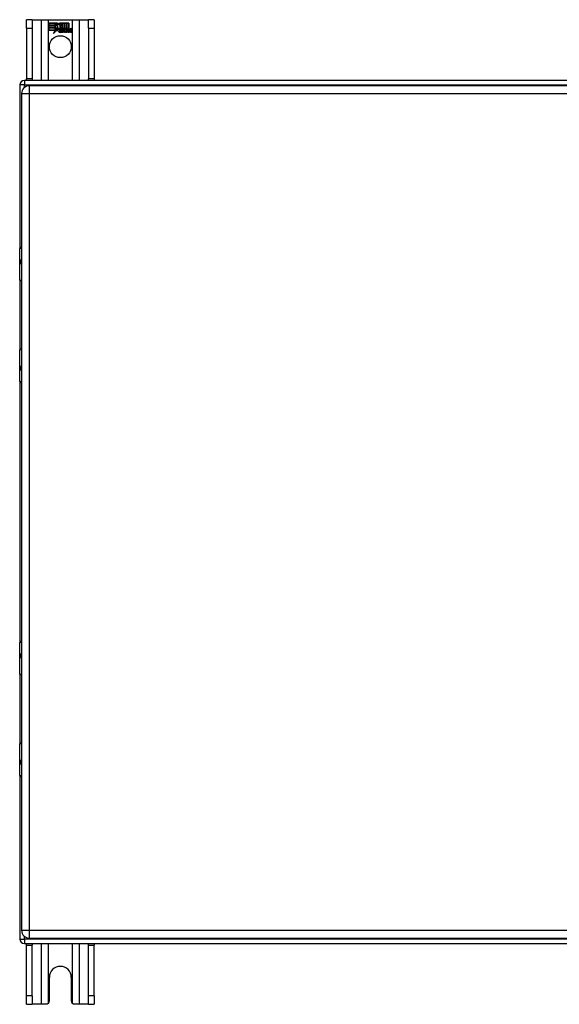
# Model space of a CAD drawing. Header units: inches. Extents: x 7 to 130, y 9 to 81.
# Tile 5 of 10: x 54 to 64, y 36 to 55. Entities that reach past the tile are written whole.
import ezdxf

# ---------------------------------------------------------------- set-up
doc = ezdxf.new("R2010")
doc.units = ezdxf.units.IN
doc.header["$MEASUREMENT"] = 0
doc.layers.add('Visible Edges(ANSI)', color=7, linetype='Continuous', lineweight=25)
doc.layers.add('Visible Tangent Edges(ANSI)', color=7, linetype='Continuous', lineweight=25)

msp = doc.modelspace()

# ---------------------------------------------------------------- linework, layer by layer
at = {"layer": 'Visible Edges(ANSI)'}
for p, q in [((53.885, 54.715), (53.78, 54.715)), ((53.78, 54.559), (53.78, 54.715)), ((53.885, 54.715), (53.885, 54.559)), ((53.885, 54.715), (54.049, 54.715)), ((54.049, 54.715), (54.183, 54.715)), ((54.183, 54.715), (54.626, 54.715)), ((54.188, 54.653), (54.356, 54.653)), ((54.188, 54.613), (54.188, 54.653)), ((54.312, 54.613), (54.188, 54.613)), ((54.188, 54.568), (54.188, 54.608)), ((54.188, 54.608), (54.312, 54.608)), ((54.312, 54.568), (54.188, 54.568)), ((54.189, 54.652), (54.189, 54.614)), ((54.355, 54.652), (54.189, 54.652)), ((54.189, 54.614), (54.311, 54.614)), ((54.189, 54.607), (54.189, 54.568)), ((54.311, 54.607), (54.189, 54.607)), ((54.189, 54.568), (54.311, 54.568)), ((54.311, 54.614), (54.311, 54.648)), ((54.311, 54.648), (54.315, 54.648)), ((54.311, 54.568), (54.311, 54.607)), ((54.312, 54.647), (54.312, 54.613)), ((54.315, 54.647), (54.312, 54.647)), ((54.312, 54.608), (54.312, 54.568)), ((54.315, 54.648), (54.359, 54.585)), ((54.358, 54.585), (54.315, 54.647)), ((54.359, 54.585), (54.333, 54.548)), ((54.333, 54.55), (54.358, 54.585)), ((54.378, 54.619), (54.355, 54.652)), ((54.356, 54.653), (54.378, 54.62)), ((54.378, 54.62), (54.395, 54.653)), ((54.395, 54.652), (54.378, 54.619)), ((54.394, 54.59), (54.438, 54.648)), ((54.42, 54.554), (54.394, 54.59)), ((54.395, 54.653), (54.479, 54.653)), ((54.478, 54.652), (54.395, 54.652)), ((54.438, 54.647), (54.395, 54.59)), ((54.395, 54.59), (54.421, 54.553)), ((54.438, 54.648), (54.442, 54.648)), ((54.441, 54.647), (54.438, 54.647)), ((54.441, 54.552), (54.441, 54.647)), ((54.442, 54.648), (54.442, 54.553)), ((54.478, 54.534), (54.478, 54.652)), ((54.479, 54.653), (54.479, 54.53)), ((54.484, 54.539), (54.484, 54.653)), ((54.484, 54.653), (54.521, 54.653)), ((54.485, 54.652), (54.485, 54.541)), ((54.52, 54.652), (54.485, 54.652)), ((54.52, 54.553), (54.52, 54.652)), ((54.521, 54.653), (54.521, 54.552)), ((54.526, 54.552), (54.526, 54.653)), ((54.526, 54.653), (54.563, 54.653)), ((54.527, 54.652), (54.527, 54.553)), ((54.563, 54.652), (54.527, 54.652)), ((54.563, 54.653), (54.563, 54.554)), ((54.563, 54.554), (54.563, 54.652)), ((54.626, 54.715), (54.76, 54.715)), ((54.76, 54.715), (54.925, 54.715)), ((54.925, 54.559), (54.925, 54.715)), ((55.03, 54.715), (54.925, 54.715)), ((55.03, 54.715), (55.03, 54.559)), ((53.78, 54.559), (53.78, 53.621)), ((53.885, 54.559), (53.885, 53.621)), ((54.188, 54.562), (54.312, 54.562)), ((54.188, 54.522), (54.188, 54.562)), ((54.31, 54.522), (54.188, 54.522)), ((54.311, 54.561), (54.189, 54.561)), ((54.189, 54.561), (54.189, 54.523)), ((54.189, 54.523), (54.311, 54.523)), ((54.279, 54.462), (54.31, 54.522)), ((54.333, 54.52), (54.279, 54.462)), ((54.311, 54.523), (54.282, 54.467)), ((54.282, 54.467), (54.334, 54.522)), ((54.311, 54.527), (54.311, 54.561)), ((54.313, 54.527), (54.311, 54.527)), ((54.312, 54.527), (54.331, 54.563)), ((54.312, 54.562), (54.312, 54.527)), ((54.312, 54.527), (54.312, 54.527)), ((54.331, 54.56), (54.313, 54.527)), ((54.331, 54.563), (54.333, 54.55)), ((54.333, 54.548), (54.331, 54.56)), ((54.336, 54.502), (54.333, 54.52)), ((54.334, 54.522), (54.336, 54.504)), ((54.336, 54.504), (54.375, 54.559)), ((54.375, 54.557), (54.336, 54.502)), ((54.375, 54.559), (54.384, 54.544)), ((54.384, 54.543), (54.375, 54.557)), ((54.388, 54.511), (54.433, 54.511)), ((54.434, 54.51), (54.388, 54.51)), ((54.421, 54.52), (54.389, 54.52)), ((54.39, 54.521), (54.42, 54.521)), ((54.425, 54.484), (54.425, 54.494)), ((54.426, 54.495), (54.426, 54.484)), ((54.432, 54.48), (54.463, 54.515)), ((54.453, 54.48), (54.432, 54.48)), ((54.464, 54.515), (54.434, 54.481)), ((54.434, 54.481), (54.452, 54.481)), ((54.469, 54.552), (54.441, 54.552)), ((54.442, 54.553), (54.47, 54.553)), ((54.463, 54.515), (54.446, 54.548)), ((54.446, 54.548), (54.466, 54.548)), ((54.447, 54.548), (54.464, 54.515)), ((54.466, 54.548), (54.447, 54.548)), ((54.452, 54.481), (54.469, 54.505)), ((54.47, 54.505), (54.453, 54.48)), ((54.475, 54.525), (54.466, 54.548)), ((54.466, 54.548), (54.476, 54.526)), ((54.479, 54.53), (54.469, 54.552)), ((54.469, 54.505), (54.473, 54.505)), ((54.47, 54.553), (54.478, 54.534)), ((54.473, 54.505), (54.47, 54.505)), ((54.473, 54.505), (54.482, 54.481)), ((54.482, 54.48), (54.473, 54.505)), ((54.479, 54.525), (54.475, 54.525)), ((54.476, 54.526), (54.479, 54.526)), ((54.496, 54.548), (54.479, 54.525)), ((54.479, 54.526), (54.495, 54.548)), ((54.482, 54.481), (54.501, 54.481)), ((54.502, 54.48), (54.482, 54.48)), ((54.493, 54.552), (54.484, 54.539)), ((54.484, 54.515), (54.514, 54.548)), ((54.501, 54.481), (54.484, 54.515)), ((54.485, 54.541), (54.493, 54.553)), ((54.516, 54.548), (54.485, 54.515)), ((54.485, 54.515), (54.502, 54.48)), ((54.493, 54.553), (54.52, 54.553)), ((54.521, 54.552), (54.493, 54.552)), ((54.495, 54.548), (54.516, 54.548)), ((54.514, 54.548), (54.496, 54.548)), ((54.511, 54.48), (54.523, 54.548)), ((54.527, 54.48), (54.511, 54.48)), ((54.524, 54.548), (54.512, 54.481)), ((54.512, 54.481), (54.527, 54.481)), ((54.523, 54.548), (54.537, 54.548)), ((54.536, 54.548), (54.524, 54.548)), ((54.542, 54.552), (54.526, 54.552)), ((54.527, 54.553), (54.542, 54.553)), ((54.527, 54.481), (54.532, 54.508)), ((54.532, 54.508), (54.527, 54.48)), ((54.535, 54.536), (54.536, 54.548)), ((54.54, 54.536), (54.535, 54.536)), ((54.537, 54.548), (54.536, 54.536)), ((54.536, 54.536), (54.54, 54.536)), ((54.541, 54.544), (54.542, 54.552)), ((54.542, 54.553), (54.542, 54.546)), ((54.553, 54.48), (54.561, 54.523)), ((54.57, 54.48), (54.553, 54.48)), ((54.562, 54.523), (54.554, 54.481)), ((54.554, 54.481), (54.569, 54.481)), ((54.569, 54.481), (54.574, 54.508)), ((54.575, 54.508), (54.57, 54.48)), ((54.595, 54.48), (54.603, 54.523)), ((54.612, 54.48), (54.595, 54.48)), ((54.604, 54.523), (54.596, 54.481)), ((54.596, 54.481), (54.611, 54.481)), ((54.611, 54.481), (54.619, 54.523)), ((54.62, 54.523), (54.612, 54.48)), ((54.925, 54.559), (54.925, 53.621)), ((55.03, 54.559), (55.03, 53.621)), ((53.655, 53.506), (53.655, 50.482)), ((73.571, 53.59), (53.739, 53.59)), ((53.78, 53.59), (53.78, 53.621)), ((73.458, 53.492), (53.832, 53.492)), ((53.885, 53.621), (53.885, 53.59)), ((54.925, 53.59), (54.925, 53.621)), ((55.03, 53.621), (55.03, 53.59)), ((53.686, 53.346), (53.686, 37.835)), ((53.652, 49.887), (53.652, 50.472)), ((53.671, 50.492), (53.686, 50.492)), ((53.686, 50.248), (53.683, 50.248)), ((53.683, 50.204), (53.686, 50.204)), ((53.655, 49.878), (53.655, 48.605)), ((53.686, 49.872), (53.667, 49.872)), ((53.652, 48.011), (53.652, 48.596)), ((53.667, 48.612), (53.686, 48.612)), ((53.686, 48.279), (53.683, 48.279)), ((53.683, 48.236), (53.686, 48.236)), ((53.655, 48.001), (53.655, 43.179)), ((53.686, 47.992), (53.671, 47.992)), ((53.652, 42.584), (53.652, 43.169)), ((53.671, 43.189), (53.686, 43.189)), ((53.686, 42.945), (53.683, 42.945)), ((53.683, 42.901), (53.686, 42.901)), ((53.655, 42.575), (53.655, 41.302)), ((53.686, 42.569), (53.667, 42.569)), ((53.652, 40.708), (53.652, 41.293)), ((53.667, 41.309), (53.686, 41.309)), ((53.686, 40.976), (53.683, 40.976)), ((53.683, 40.933), (53.686, 40.933)), ((53.655, 40.698), (53.655, 37.674)), ((53.686, 40.689), (53.671, 40.689)), ((53.832, 37.689), (73.458, 37.689)), ((53.739, 37.59), (73.571, 37.59)), ((53.78, 37.559), (53.78, 37.59)), ((53.78, 36.621), (53.78, 37.559)), ((53.885, 37.59), (53.885, 37.559)), ((53.885, 36.621), (53.885, 37.559)), ((54.925, 37.559), (54.925, 37.59)), ((54.925, 36.621), (54.925, 37.559)), ((55.03, 37.59), (55.03, 37.559)), ((55.03, 36.621), (55.03, 37.559)), ((54.202, 36.527), (54.202, 36.965)), ((54.608, 36.965), (54.608, 36.527)), ((53.78, 36.465), (53.78, 36.621)), ((53.885, 36.621), (53.885, 36.465)), ((54.925, 36.465), (54.925, 36.621)), ((55.03, 36.621), (55.03, 36.465)), ((53.78, 36.465), (53.885, 36.465)), ((54.049, 36.465), (53.885, 36.465)), ((54.14, 36.465), (54.049, 36.465)), ((54.76, 36.465), (54.67, 36.465)), ((54.925, 36.465), (54.76, 36.465)), ((54.925, 36.465), (55.03, 36.465))]:
    msp.add_line(p, q, dxfattribs=at)
at = {"layer": 'Visible Edges(ANSI)', "flags": 128}
for points in [[(54.183, 36.483), (54.182, 36.482), (54.18, 36.48), (54.179, 36.479), (54.177, 36.478), (54.176, 36.477), (54.174, 36.476), (54.172, 36.474), (54.17, 36.473), (54.169, 36.472), (54.167, 36.471), (54.165, 36.471), (54.163, 36.47), (54.161, 36.469), (54.159, 36.468), (54.157, 36.468), (54.155, 36.467), (54.153, 36.467), (54.151, 36.466), (54.149, 36.466), (54.147, 36.466), (54.145, 36.465), (54.143, 36.465), (54.141, 36.465), (54.14, 36.465)], [(54.67, 36.465), (54.668, 36.465), (54.666, 36.465), (54.664, 36.465), (54.662, 36.466), (54.66, 36.466), (54.658, 36.466), (54.656, 36.467), (54.654, 36.467), (54.652, 36.468), (54.65, 36.468), (54.648, 36.469), (54.646, 36.47), (54.644, 36.471), (54.642, 36.471), (54.641, 36.472), (54.639, 36.473), (54.637, 36.474), (54.635, 36.476), (54.633, 36.477), (54.632, 36.478), (54.63, 36.479), (54.629, 36.48), (54.627, 36.482), (54.626, 36.483)]]:
    msp.add_lwpolyline(points, dxfattribs=at)
at = {"layer": 'Visible Edges(ANSI)'}
msp.add_circle((54.405, 54.215), 0.203, dxfattribs=at)
for centre, radius, start, end in [((54.421, 54.504), 0.0498, 134.1684, 176.5646), ((54.396, 54.505), 0.0247, 176.5646, 261.5605), ((54.421, 54.504), 0.049, 134.1684, 176.5646), ((54.396, 54.505), 0.0239, 176.5646, 261.5605), ((54.412, 54.513), 0.042, 79.6582, 131.9139), ((54.412, 54.513), 0.0412, 77.079, 133.1785), ((54.412, 54.513), 0.0374, 80.4085, 134.1684), ((54.412, 54.513), 0.0366, 80.3604, 134.1684), ((54.4, 54.506), 0.0127, 160.9907, 244.6784), ((54.4, 54.506), 0.012, 163.5261, 244.6784), ((54.411, 54.519), 0.0218, 109.3797, 175.226), ((54.411, 54.519), 0.021, 109.3797, 172.9975), ((54.403, 54.556), 0.0751, 261.5605, 286.9141), ((54.403, 54.556), 0.0759, 261.5605, 287.3343), ((54.411, 54.53), 0.0391, 244.6784, 290.9242), ((54.411, 54.53), 0.0384, 244.6784, 292.5609), ((54.409, 54.525), 0.0144, 51.1652, 109.3797), ((54.409, 54.525), 0.0137, 51.1652, 109.3797), ((54.41, 54.527), 0.0119, 331.4547, 51.1652), ((54.417, 54.531), 0.019, 23.8445, 85.0802), ((54.417, 54.531), 0.0183, 23.8445, 85.1757), ((54.41, 54.527), 0.0127, 329.421, 51.1652), ((54.402, 54.524), 0.0345, 336.9643, 23.8445), ((54.402, 54.524), 0.0352, 336.1555, 23.8445), ((54.59, 54.498), 0.0589, 147.5992, 170), ((54.59, 54.498), 0.0581, 147.5992, 170), ((54.565, 54.52), 0.0293, 89.4776, 148.2123), ((54.565, 54.52), 0.03, 89.4776, 147.4114), ((54.554, 54.521), 0.0165, 96.03, 147.5992), ((54.554, 54.521), 0.0157, 96.03, 147.5992), ((54.563, 54.524), 0.03, 88.7952, 136.5849), ((54.563, 54.524), 0.0307, 90.2222, 132.7339), ((54.553, 54.529), 0.00825, 23.5571, 96.03), ((54.553, 54.529), 0.0075, 23.5571, 96.03), ((54.546, 54.526), 0.0161, 350, 23.5571), ((54.546, 54.526), 0.0154, 350, 23.5571), ((54.565, 54.538), 0.0119, 16.9928, 89.4776), ((54.565, 54.538), 0.0127, 16.9928, 89.4776), ((54.632, 54.499), 0.0589, 148.5524, 170.8204), ((54.632, 54.499), 0.0581, 148.5584, 170.8257), ((54.543, 54.531), 0.0353, 357.7769, 16.9928), ((54.543, 54.531), 0.036, 3.6169, 16.9928), ((54.606, 54.52), 0.0299, 89.6788, 160.8136), ((54.606, 54.52), 0.0307, 89.6788, 153.9508), ((54.596, 54.521), 0.0165, 96.1027, 147.6301), ((54.596, 54.521), 0.0157, 96.1027, 147.6083), ((54.595, 54.529), 0.00825, 23.5487, 96.1027), ((54.595, 54.529), 0.0075, 23.5487, 96.1027), ((54.588, 54.526), 0.0161, 349.9924, 23.5487), ((54.588, 54.526), 0.0154, 349.9922, 23.5487), ((54.606, 54.537), 0.0124, 18.4748, 89.6788), ((54.606, 54.537), 0.0131, 18.4748, 89.6788), ((54.585, 54.53), 0.0352, 349, 18.4748), ((54.585, 54.53), 0.036, 349, 18.4748), ((53.739, 53.506), 0.084, 90, 180), ((53.832, 53.346), 0.146, 90, 180), ((53.671, 50.472), 0.0197, 90, 180), ((53.667, 49.887), 0.0157, 180, 270), ((53.667, 48.596), 0.0157, 90, 180), ((53.671, 48.011), 0.0197, 180, 270), ((53.671, 43.169), 0.0197, 90, 180), ((53.667, 42.584), 0.0157, 180, 270), ((53.667, 41.293), 0.0157, 90, 180), ((53.671, 40.708), 0.0197, 180, 270), ((53.832, 37.835), 0.146, 180, 270), ((53.739, 37.674), 0.084, 180, 270), ((54.405, 36.965), 0.203, 0, 180), ((54.14, 36.527), 0.062, 314.9335, 0), ((54.67, 36.527), 0.062, 180, 225.0665)]:
    msp.add_arc(centre, radius, start, end, dxfattribs=at)
at = {"layer": 'Visible Tangent Edges(ANSI)'}
for p, q in [((54.049, 54.715), (54.049, 53.59)), ((54.183, 53.59), (54.183, 54.715)), ((54.626, 54.715), (54.626, 53.59)), ((54.76, 53.59), (54.76, 54.715)), ((53.78, 54.559), (53.885, 54.559)), ((54.925, 54.559), (55.03, 54.559)), ((53.739, 53.506), (53.655, 53.506)), ((53.739, 53.59), (53.739, 53.506)), ((53.739, 53.506), (73.571, 53.506)), ((53.739, 53.458), (53.739, 53.506)), ((53.885, 53.621), (53.78, 53.621)), ((53.832, 53.346), (53.832, 53.492)), ((55.03, 53.621), (54.925, 53.621)), ((53.686, 53.346), (53.832, 53.346)), ((53.832, 53.346), (73.458, 53.346)), ((53.832, 37.835), (53.832, 53.346)), ((53.686, 50.472), (53.652, 50.472)), ((53.674, 50.257), (53.686, 50.257)), ((53.686, 50.194), (53.674, 50.194)), ((53.652, 49.887), (53.686, 49.887)), ((53.686, 48.596), (53.652, 48.596)), ((53.674, 48.289), (53.686, 48.289)), ((53.686, 48.226), (53.674, 48.226)), ((53.652, 48.011), (53.686, 48.011)), ((53.686, 43.169), (53.652, 43.169)), ((53.674, 42.954), (53.686, 42.954)), ((53.686, 42.891), (53.674, 42.891)), ((53.652, 42.584), (53.686, 42.584)), ((53.686, 41.293), (53.652, 41.293)), ((53.674, 40.986), (53.686, 40.986)), ((53.686, 40.923), (53.674, 40.923)), ((53.652, 40.708), (53.686, 40.708)), ((53.832, 37.835), (53.686, 37.835)), ((53.832, 37.689), (53.832, 37.835)), ((73.458, 37.835), (53.832, 37.835)), ((53.655, 37.674), (53.739, 37.674)), ((53.739, 37.674), (53.739, 37.723)), ((73.571, 37.674), (53.739, 37.674)), ((53.739, 37.674), (53.739, 37.59)), ((53.78, 37.559), (53.885, 37.559)), ((54.049, 37.59), (54.049, 36.465)), ((54.183, 36.483), (54.183, 37.59)), ((54.626, 37.59), (54.626, 36.483)), ((54.76, 36.465), (54.76, 37.59)), ((54.925, 37.559), (55.03, 37.559)), ((53.885, 36.621), (53.78, 36.621)), ((55.03, 36.621), (54.925, 36.621))]:
    msp.add_line(p, q, dxfattribs=at)
at = {"layer": 'Visible Tangent Edges(ANSI)', "flags": 128}
for points in [[(53.674, 50.257), (53.672, 50.257), (53.67, 50.256), (53.668, 50.255), (53.667, 50.254), (53.665, 50.251), (53.664, 50.249), (53.663, 50.246), (53.662, 50.242), (53.661, 50.238), (53.661, 50.234), (53.66, 50.23), (53.66, 50.226), (53.66, 50.222), (53.661, 50.217), (53.661, 50.213), (53.662, 50.209), (53.663, 50.206), (53.664, 50.203), (53.665, 50.2), (53.667, 50.198), (53.668, 50.197), (53.67, 50.195), (53.672, 50.195), (53.674, 50.194)], [(53.683, 50.204), (53.681, 50.204), (53.679, 50.205), (53.677, 50.206), (53.676, 50.207), (53.674, 50.208), (53.673, 50.21), (53.672, 50.212), (53.671, 50.215), (53.671, 50.217), (53.67, 50.22), (53.67, 50.223), (53.67, 50.226), (53.67, 50.229), (53.67, 50.232), (53.671, 50.234), (53.671, 50.237), (53.672, 50.239), (53.673, 50.242), (53.674, 50.243), (53.676, 50.245), (53.677, 50.246), (53.679, 50.247), (53.681, 50.247), (53.683, 50.248)], [(53.674, 48.289), (53.672, 48.289), (53.67, 48.288), (53.668, 48.287), (53.667, 48.285), (53.665, 48.283), (53.664, 48.28), (53.663, 48.277), (53.662, 48.274), (53.661, 48.27), (53.661, 48.266), (53.66, 48.262), (53.66, 48.257), (53.66, 48.253), (53.661, 48.249), (53.661, 48.245), (53.662, 48.241), (53.663, 48.238), (53.664, 48.234), (53.665, 48.232), (53.667, 48.23), (53.668, 48.228), (53.67, 48.227), (53.672, 48.226), (53.674, 48.226)], [(53.683, 48.236), (53.681, 48.236), (53.679, 48.236), (53.677, 48.237), (53.676, 48.238), (53.674, 48.24), (53.673, 48.242), (53.672, 48.244), (53.671, 48.246), (53.671, 48.249), (53.67, 48.252), (53.67, 48.254), (53.67, 48.257), (53.67, 48.26), (53.67, 48.263), (53.671, 48.266), (53.671, 48.269), (53.672, 48.271), (53.673, 48.273), (53.674, 48.275), (53.676, 48.276), (53.677, 48.278), (53.679, 48.278), (53.681, 48.279), (53.683, 48.279)], [(53.674, 42.954), (53.672, 42.954), (53.67, 42.953), (53.668, 42.952), (53.667, 42.951), (53.665, 42.948), (53.664, 42.946), (53.663, 42.943), (53.662, 42.939), (53.661, 42.935), (53.661, 42.931), (53.66, 42.927), (53.66, 42.923), (53.66, 42.919), (53.661, 42.914), (53.661, 42.91), (53.662, 42.906), (53.663, 42.903), (53.664, 42.9), (53.665, 42.897), (53.667, 42.895), (53.668, 42.894), (53.67, 42.892), (53.672, 42.892), (53.674, 42.891)], [(53.683, 42.901), (53.681, 42.901), (53.679, 42.902), (53.677, 42.903), (53.676, 42.904), (53.674, 42.905), (53.673, 42.907), (53.672, 42.909), (53.671, 42.912), (53.671, 42.914), (53.67, 42.917), (53.67, 42.92), (53.67, 42.923), (53.67, 42.926), (53.67, 42.929), (53.671, 42.931), (53.671, 42.934), (53.672, 42.936), (53.673, 42.939), (53.674, 42.94), (53.676, 42.942), (53.677, 42.943), (53.679, 42.944), (53.681, 42.944), (53.683, 42.945)], [(53.674, 40.986), (53.672, 40.986), (53.67, 40.985), (53.668, 40.984), (53.667, 40.982), (53.665, 40.98), (53.664, 40.977), (53.663, 40.974), (53.662, 40.971), (53.661, 40.967), (53.661, 40.963), (53.66, 40.959), (53.66, 40.954), (53.66, 40.95), (53.661, 40.946), (53.661, 40.942), (53.662, 40.938), (53.663, 40.935), (53.664, 40.931), (53.665, 40.929), (53.667, 40.927), (53.668, 40.925), (53.67, 40.924), (53.672, 40.923), (53.674, 40.923)], [(53.683, 40.933), (53.681, 40.933), (53.679, 40.933), (53.677, 40.934), (53.676, 40.935), (53.674, 40.937), (53.673, 40.939), (53.672, 40.941), (53.671, 40.943), (53.671, 40.946), (53.67, 40.949), (53.67, 40.951), (53.67, 40.954), (53.67, 40.957), (53.67, 40.96), (53.671, 40.963), (53.671, 40.966), (53.672, 40.968), (53.673, 40.97), (53.674, 40.972), (53.676, 40.973), (53.677, 40.975), (53.679, 40.975), (53.681, 40.976), (53.683, 40.976)]]:
    msp.add_lwpolyline(points, dxfattribs=at)
at = {"layer": 'Visible Tangent Edges(ANSI)'}
for centre, major_axis, start_param, end_param in [((53.683, 50.257), (0, -0.00984), 4.712389, 6.283185), ((53.683, 50.194), (0, 0.00984), 0, 1.570796), ((53.683, 48.289), (0, -0.00984), 4.712389, 6.283185), ((53.683, 48.226), (0, 0.00984), 0, 1.570796), ((53.683, 42.954), (0, -0.00984), 4.712389, 6.283185), ((53.683, 42.891), (0, 0.00984), 0, 1.570796), ((53.683, 40.986), (0, -0.00984), 4.712389, 6.283185), ((53.683, 40.923), (0, 0.00984), 0, 1.570796)]:
    msp.add_ellipse(centre, major_axis=major_axis, ratio=0.879139, start_param=start_param, end_param=end_param, dxfattribs=at)

doc.saveas('drawing.dxf')
